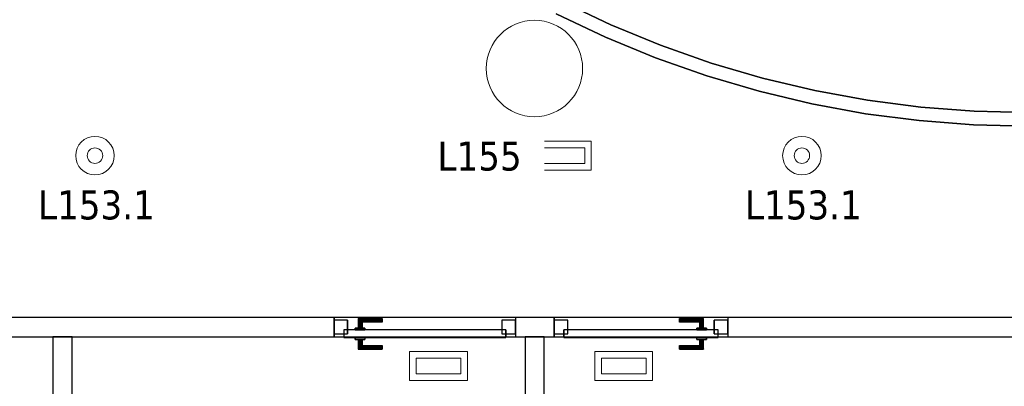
# Model space of a CAD drawing. Header units: metres. Extents: x 391.1 to 427.5, y 12.7 to 28.4.
# Tile 11 of 151: x 408.1 to 413.2, y 16.2 to 18.1. Entities that reach past the tile are written whole.
import ezdxf

# ---------------------------------------------------------------- set-up
doc = ezdxf.new("R2010")
doc.units = ezdxf.units.M
doc.layers.add('01_CARPINTERIA', color=5, linetype='Continuous', lineweight=25, true_color=0x0000ff)
for name, color, linetype, lineweight in [('A-COLS-____-MCUT', 7, 'Continuous', 18), ('A-COLS-____-OTLN', 7, 'Continuous', 18), ('A-DETL-GENF-OTLN', 7, 'Continuous', 18), ('A-GENM-____-OTLN', 7, 'Continuous', 18), ('A-WALL-____-MCUT', 7, 'Continuous', 25), ('A-WALL-____-OTLN', 7, 'Continuous', 25), ('E-LITE-____-IDEN', 7, 'Continuous', 30), ('E-LITE-EQPM-IDEN', 7, 'Continuous', 30)]:
    doc.layers.add(name, color=color, linetype=linetype, lineweight=lineweight)
doc.styles.add('Tahoma_4', font='tahoma.ttf', dxfattribs={"height": 0.15})

# ---------------------------------------------------------------- blocks, each defined once
blk = doc.blocks.new('Family - Mampara P1-154568-04_ENLLUMENAT_P1')
at = {"layer": 'A-WALL-____-MCUT', "color": 253, "true_color": 0xaaaaaa}
for p, q in [((0.5, 0.1), (0, 0.1)), ((0, 0.1), (0, 0)), ((0.5, 0), (0.5, 0.1)), ((0, 0), (0.5, 0))]:
    blk.add_line(p, q, dxfattribs=at)
at = {"layer": 'A-WALL-____-OTLN', "color": 253, "true_color": 0xaaaaaa}
for p, q in [((0.5, 0.1), (0, 0.1)), ((0, 0.1), (0, 0)), ((0.5, 0), (0.5, 0.1)), ((0, 0), (0.5, 0))]:
    blk.add_line(p, q, dxfattribs=at)
at = {"layer": 'A-WALL-____-OTLN', "color": 253, "lineweight": 18, "true_color": 0xaaaaaa}
blk.add_line((0, 0), (0.5, 0), dxfattribs=at)
blk = doc.blocks.new('Family - Pilar P1-154722-04_ENLLUMENAT_P1')
at = {"layer": 'A-COLS-____-MCUT', "color": 253, "true_color": 0xaaaaaa}
for start, end in [(360, 180), (180, 360)]:
    blk.add_arc((0.25, 0.25), 0.25, start, end, dxfattribs=at)
at = {"layer": 'A-COLS-____-OTLN', "color": 253, "true_color": 0xaaaaaa}
for start, end in [(360, 180), (180, 360)]:
    blk.add_arc((0.25, 0.25), 0.25, start, end, dxfattribs=at)
blk = doc.blocks.new('Family - LONDR55-XX_ZZ-ARQ-CAA-M3D-Londres55-154789-04_ENLLUMENAT_P1')
at = {"layer": '01_CARPINTERIA', "color": 161, "true_color": 0xaaaaff}
for p, q in [((0.69, 0.1487), (0.69, 0.15)), ((0.69, 0.15), (0.69, 0.1487)), ((0.815, 0.15), (0.69, 0.15)), ((0.69, 0.145), (0.69, 0.1487)), ((0.69, 0.1487), (0.69, 0.145)), ((0.8137, 0.1487), (0.69, 0.1487)), ((0.8137, 0.1487), (0.69, 0.1487)), ((0.69, 0.14), (0.69, 0.145)), ((0.69, 0.145), (0.69, 0.14)), ((0.81, 0.145), (0.69, 0.145)), ((0.81, 0.145), (0.69, 0.145)), ((0.69, 0.135), (0.69, 0.14)), ((0.69, 0.14), (0.69, 0.135)), ((0.69, 0.14), (0.805, 0.14)), ((0.805, 0.14), (0.69, 0.14)), ((0.69, 0.135), (0.69, 0.1313)), ((0.69, 0.1313), (0.69, 0.135)), ((0.8, 0.135), (0.69, 0.135)), ((0.8, 0.135), (0.69, 0.135)), ((0.69, 0.1313), (0.69, 0.13)), ((0.69, 0.13), (0.69, 0.1313)), ((0.7963, 0.1313), (0.69, 0.1313)), ((0.7963, 0.1313), (0.69, 0.1313)), ((0.795, 0.13), (0.69, 0.13)), ((0.795, 0.13), (0.7963, 0.1313)), ((0.7963, 0.1313), (0.795, 0.13)), ((0.795, 0.1), (0.795, 0.13)), ((0.7963, 0.1313), (0.8, 0.135)), ((0.8, 0.135), (0.7963, 0.1313)), ((0.7963, 0.1), (0.7963, 0.1313)), ((0.7963, 0.1), (0.7963, 0.1313)), ((0.8, 0.135), (0.805, 0.14)), ((0.805, 0.14), (0.8, 0.135)), ((0.8, 0.1), (0.8, 0.135)), ((0.8, 0.1), (0.8, 0.135)), ((0.81, 0.145), (0.805, 0.14)), ((0.805, 0.14), (0.81, 0.145)), ((0.805, 0.14), (0.805, 0.1)), ((0.805, 0.1), (0.805, 0.14)), ((0.8137, 0.1487), (0.81, 0.145)), ((0.81, 0.145), (0.8137, 0.1487)), ((0.81, 0.1), (0.81, 0.145)), ((0.81, 0.1), (0.81, 0.145)), ((0.815, 0.15), (0.8137, 0.1487)), ((0.8137, 0.1487), (0.815, 0.15)), ((0.8137, 0.1), (0.8137, 0.1487)), ((0.8137, 0.1), (0.8137, 0.1487)), ((0.815, 0.1), (0.815, 0.15)), ((0.07, 0.07), (0, 0.07)), ((0, 0.07), (0, 0)), ((0.07, 0.07), (0, 0.07)), ((0, 0), (0, 0.07)), ((0.89, 0.09), (0.05, 0.09)), ((0.05, 0.09), (0.05, 0.05)), ((0.89, 0.09), (0.05, 0.09)), ((0.05, 0.05), (0.05, 0.09)), ((0.07, 0), (0.07, 0.07)), ((0.07, 0), (0.07, 0.07)), ((0.83, 0.1), (0.78, 0.1)), ((0.78, 0.1), (0.83, 0.1)), ((0.78, 0.09), (0.78, 0.1)), ((0.78, 0.09), (0.78, 0.1)), ((0.83, 0.09), (0.78, 0.09)), ((0.78, 0.09), (0.83, 0.09)), ((0.7963, 0.1), (0.795, 0.1)), ((0.795, 0.1), (0.7963, 0.1)), ((0.8, 0.1), (0.7963, 0.1)), ((0.7963, 0.1), (0.8, 0.1)), ((0.805, 0.1), (0.8, 0.1)), ((0.8, 0.1), (0.805, 0.1)), ((0.81, 0.1), (0.805, 0.1)), ((0.805, 0.1), (0.81, 0.1)), ((0.81, 0.1), (0.8137, 0.1)), ((0.8137, 0.1), (0.81, 0.1)), ((0.8137, 0.1), (0.815, 0.1)), ((0.815, 0.1), (0.8137, 0.1)), ((0.83, 0.09), (0.83, 0.1)), ((0.83, 0.1), (0.83, 0.09)), ((0.94, 0.07), (0.87, 0.07)), ((0.87, 0.07), (0.87, 0)), ((0.94, 0.07), (0.87, 0.07)), ((0.87, 0), (0.87, 0.07)), ((0.89, 0.05), (0.89, 0.09)), ((0.89, 0.05), (0.89, 0.09)), ((0.94, 0), (0.94, 0.07)), ((0.94, 0), (0.94, 0.07)), ((0, 0), (0.07, 0)), ((0, 0), (0.07, 0)), ((0.05, 0.05), (0.89, 0.05)), ((0.05, 0.05), (0.89, 0.05)), ((0.69, 0.0087), (0.69, 0.01)), ((0.69, 0.01), (0.69, 0.0087)), ((0.69, 0.01), (0.795, 0.01)), ((0.69, 0.005), (0.69, 0.0087)), ((0.69, 0.0087), (0.69, 0.005)), ((0.69, 0.0087), (0.7963, 0.0087)), ((0.69, 0.0087), (0.7963, 0.0087)), ((0.69, 0), (0.69, 0.005)), ((0.69, 0.005), (0.69, 0)), ((0.69, 0.005), (0.8, 0.005)), ((0.69, 0.005), (0.8, 0.005)), ((0.69, -0.005), (0.69, 0)), ((0.69, 0), (0.69, -0.005)), ((0.805, 0), (0.69, 0)), ((0.69, 0), (0.805, 0)), ((0.78, 0.05), (0.83, 0.05)), ((0.83, 0.05), (0.78, 0.05)), ((0.78, 0.04), (0.78, 0.05)), ((0.78, 0.04), (0.78, 0.05)), ((0.78, 0.04), (0.83, 0.04)), ((0.83, 0.04), (0.78, 0.04)), ((0.7963, 0.04), (0.795, 0.04)), ((0.795, 0.04), (0.7963, 0.04)), ((0.795, 0.01), (0.795, 0.04)), ((0.7963, 0.0087), (0.795, 0.01)), ((0.795, 0.01), (0.7963, 0.0087)), ((0.8, 0.04), (0.7963, 0.04)), ((0.7963, 0.04), (0.8, 0.04)), ((0.7963, 0.0087), (0.7963, 0.04)), ((0.7963, 0.0087), (0.7963, 0.04)), ((0.8, 0.005), (0.7963, 0.0087)), ((0.7963, 0.0087), (0.8, 0.005)), ((0.8, 0.04), (0.805, 0.04)), ((0.805, 0.04), (0.8, 0.04)), ((0.8, 0.005), (0.8, 0.04)), ((0.8, 0.005), (0.8, 0.04)), ((0.805, 0), (0.8, 0.005)), ((0.8, 0.005), (0.805, 0)), ((0.805, 0.04), (0.81, 0.04)), ((0.81, 0.04), (0.805, 0.04)), ((0.805, 0.04), (0.805, 0)), ((0.805, 0), (0.805, 0.04)), ((0.805, 0), (0.81, -0.005)), ((0.81, 0.04), (0.8137, 0.04)), ((0.8137, 0.04), (0.81, 0.04)), ((0.81, -0.005), (0.81, 0.04)), ((0.81, -0.005), (0.81, 0.04)), ((0.8137, 0.04), (0.815, 0.04)), ((0.815, 0.04), (0.8137, 0.04)), ((0.8137, -0.0087), (0.8137, 0.04)), ((0.8137, -0.0087), (0.8137, 0.04)), ((0.815, -0.01), (0.815, 0.04)), ((0.83, 0.04), (0.83, 0.05)), ((0.83, 0.05), (0.83, 0.04)), ((0.87, 0), (0.94, 0)), ((0.87, 0), (0.94, 0)), ((0.69, -0.005), (0.69, -0.0087)), ((0.69, -0.0087), (0.69, -0.005)), ((0.69, -0.005), (0.81, -0.005)), ((0.69, -0.005), (0.81, -0.005)), ((0.69, -0.0087), (0.69, -0.01)), ((0.69, -0.01), (0.69, -0.0087)), ((0.69, -0.0087), (0.8137, -0.0087)), ((0.69, -0.0087), (0.8137, -0.0087)), ((0.69, -0.01), (0.815, -0.01)), ((0.81, -0.005), (0.805, 0)), ((0.81, -0.005), (0.8137, -0.0087)), ((0.8137, -0.0087), (0.81, -0.005)), ((0.8137, -0.0087), (0.815, -0.01)), ((0.815, -0.01), (0.8137, -0.0087))]:
    blk.add_line(p, q, dxfattribs=at)
blk = doc.blocks.new('Family - Porta P1-154790-04_ENLLUMENAT_P1')
blk.add_blockref('Family - LONDR55-XX_ZZ-ARQ-CAA-M3D-Londres55-154789-04_ENLLUMENAT_P1', (0, 0))
blk = doc.blocks.new('Family - Mampara P1-154961-04_ENLLUMENAT_P1')
at = {"layer": 'A-WALL-____-MCUT', "color": 253, "true_color": 0xaaaaaa}
for p, q in [((0.5, 0.1), (0, 0.1)), ((0, 0.1), (0, 0)), ((0.5, 0), (0.5, 0.1)), ((0, 0), (0.5, 0))]:
    blk.add_line(p, q, dxfattribs=at)
at = {"layer": 'A-WALL-____-OTLN', "color": 253, "true_color": 0xaaaaaa}
for p, q in [((0.5, 0.1), (0, 0.1)), ((0, 0.1), (0, 0)), ((0.5, 0), (0.5, 0.1)), ((0, 0), (0.5, 0))]:
    blk.add_line(p, q, dxfattribs=at)
at = {"layer": 'A-WALL-____-OTLN', "color": 253, "lineweight": 18, "true_color": 0xaaaaaa}
blk.add_line((0, 0), (0.5, 0), dxfattribs=at)
blk = doc.blocks.new('Family - Mampara P1-154968-04_ENLLUMENAT_P1')
at = {"layer": 'A-WALL-____-MCUT', "color": 253, "true_color": 0xaaaaaa}
for p, q in [((9.6709, 0.1), (6.3089, 0.1)), ((9.6709, 0), (9.6709, 0.1)), ((10.772, 0.1), (10.5709, 0.1)), ((10.5709, 0.1), (10.5709, 0)), ((10.772, 0), (10.772, 0.1)), ((14.5287, 0.1), (11.712, 0.1)), ((11.712, 0.1), (11.712, 0)), ((6.3089, 0), (9.6709, 0)), ((10.5709, 0), (10.772, 0)), ((11.712, 0), (14.5287, 0))]:
    blk.add_line(p, q, dxfattribs=at)
at = {"layer": 'A-WALL-____-OTLN', "color": 253, "true_color": 0xaaaaaa}
for p, q in [((18.0374, 0.1), (2.9097, 0.1)), ((9.6709, 0), (9.6709, 0.1)), ((10.5709, 0.1), (9.6709, 0.1)), ((10.5709, 0), (10.5709, 0.1)), ((10.772, 0), (10.772, 0.1)), ((11.712, 0.1), (10.772, 0.1)), ((11.712, 0), (11.712, 0.1)), ((0, 0), (18.0318, 0)), ((9.6709, 0), (10.5709, 0)), ((10.772, 0), (11.712, 0))]:
    blk.add_line(p, q, dxfattribs=at)
at = {"layer": 'A-WALL-____-OTLN', "color": 253, "lineweight": 18, "true_color": 0xaaaaaa}
blk.add_line((-0.0059, 0), (18.0318, 0), dxfattribs=at)
blk = doc.blocks.new('Family - Vano de puerta P1-154970-04_ENLLUMENAT_P1')
at = {"layer": 'A-GENM-____-OTLN', "color": 253, "true_color": 0xaaaaaa}
for p, q in [((411.7361, 16.5095), (410.8361, 16.5095)), ((410.8361, 16.5095), (410.8361, 16.4095)), ((410.8361, 16.5095), (411.7361, 16.5095)), ((410.8361, 16.4095), (410.8361, 16.5095)), ((411.7361, 16.4095), (411.7361, 16.5095)), ((411.7361, 16.4095), (411.7361, 16.5095)), ((410.8361, 16.4095), (411.7361, 16.4095)), ((411.7361, 16.4095), (410.8361, 16.4095))]:
    blk.add_line(p, q, dxfattribs=at)
blk = doc.blocks.new('Family - Vano de puerta P1-154974-04_ENLLUMENAT_P1')
at = {"layer": 'A-GENM-____-OTLN', "color": 253, "true_color": 0xaaaaaa}
for p, q in [((410.635, 16.5095), (409.695, 16.5095)), ((409.695, 16.5095), (409.695, 16.4095)), ((409.695, 16.5095), (410.635, 16.5095)), ((409.695, 16.4095), (409.695, 16.5095)), ((410.635, 16.4095), (410.635, 16.5095)), ((410.635, 16.4095), (410.635, 16.5095)), ((409.695, 16.4095), (410.635, 16.4095)), ((410.635, 16.4095), (409.695, 16.4095))]:
    blk.add_line(p, q, dxfattribs=at)
blk = doc.blocks.new('Family - Envans P1-155028-04_ENLLUMENAT_P1')
at = {"layer": 'A-WALL-____-MCUT', "color": 253, "true_color": 0xaaaaaa}
for p, q in [((0.5759, 0.5251), (0.3246, 0.6443)), ((0.2929, 0.5819), (0.5475, 0.461)), ((0.8331, 0.4191), (0.5759, 0.5251)), ((0.5475, 0.461), (0.8081, 0.3537)), ((1.0954, 0.3268), (0.8331, 0.4191)), ((0.8081, 0.3537), (1.0739, 0.2602)), ((1.3623, 0.2483), (1.0954, 0.3268)), ((1.0739, 0.2602), (1.3443, 0.1807)), ((1.6329, 0.1839), (1.3623, 0.2483)), ((1.3443, 0.1807), (1.6184, 0.1154)), ((1.9064, 0.1338), (1.6329, 0.1839)), ((1.6184, 0.1154), (1.8956, 0.0646)), ((2.1823, 0.098), (1.9064, 0.1338)), ((1.8956, 0.0646), (2.1751, 0.0284)), ((2.4596, 0.0768), (2.1823, 0.098)), ((2.7376, 0.07), (2.4596, 0.0768)), ((2.1751, 0.0284), (2.4561, 0.0068)), ((2.4561, 0.0068), (2.7378, 0))]:
    blk.add_line(p, q, dxfattribs=at)
at = {"layer": 'A-WALL-____-OTLN', "color": 253, "true_color": 0xaaaaaa}
for p, q in [((0.3246, 0.6443), (0.5759, 0.5251)), ((0.5475, 0.461), (0.2929, 0.5819)), ((0.5759, 0.5251), (0.8331, 0.4191)), ((0.8081, 0.3537), (0.5475, 0.461)), ((0.8331, 0.4191), (1.0954, 0.3268)), ((1.0739, 0.2602), (0.8081, 0.3537)), ((1.0954, 0.3268), (1.3623, 0.2483)), ((1.3443, 0.1807), (1.0739, 0.2602)), ((1.3623, 0.2483), (1.6329, 0.1839)), ((1.6184, 0.1154), (1.3443, 0.1807)), ((1.6329, 0.1839), (1.9064, 0.1338)), ((1.8956, 0.0646), (1.6184, 0.1154)), ((1.9064, 0.1338), (2.1823, 0.098)), ((2.1751, 0.0284), (1.8956, 0.0646)), ((2.1823, 0.098), (2.4596, 0.0768)), ((2.4596, 0.0768), (2.7376, 0.07)), ((2.4561, 0.0068), (2.1751, 0.0284)), ((2.7378, 0), (2.4561, 0.0068))]:
    blk.add_line(p, q, dxfattribs=at)
blk = doc.blocks.new('Family - LONDR55-XX_ZZ-ARQ-CAA-M3D-Londres55-155073-04_ENLLUMENAT_P1')
at = {"layer": '01_CARPINTERIA', "color": 161, "true_color": 0xaaaaff}
for p, q in [((0.1263, 0.1487), (0.125, 0.15)), ((0.125, 0.15), (0.125, 0.1)), ((0.125, 0.15), (0.1263, 0.1487)), ((0.25, 0.15), (0.125, 0.15)), ((0.13, 0.145), (0.1263, 0.1487)), ((0.1263, 0.1487), (0.1263, 0.1)), ((0.1263, 0.1487), (0.1263, 0.1)), ((0.1263, 0.1487), (0.13, 0.145)), ((0.25, 0.1487), (0.1263, 0.1487)), ((0.25, 0.1487), (0.1263, 0.1487)), ((0.135, 0.14), (0.13, 0.145)), ((0.13, 0.145), (0.13, 0.1)), ((0.13, 0.145), (0.13, 0.1)), ((0.13, 0.145), (0.135, 0.14)), ((0.25, 0.145), (0.13, 0.145)), ((0.25, 0.145), (0.13, 0.145)), ((0.135, 0.1), (0.135, 0.14)), ((0.135, 0.14), (0.135, 0.1)), ((0.135, 0.14), (0.14, 0.135)), ((0.14, 0.135), (0.135, 0.14)), ((0.135, 0.14), (0.25, 0.14)), ((0.25, 0.14), (0.135, 0.14)), ((0.14, 0.135), (0.14, 0.1)), ((0.14, 0.135), (0.1437, 0.1313)), ((0.1437, 0.1313), (0.14, 0.135)), ((0.14, 0.135), (0.14, 0.1)), ((0.25, 0.135), (0.14, 0.135)), ((0.25, 0.135), (0.14, 0.135)), ((0.1437, 0.1313), (0.1437, 0.1)), ((0.1437, 0.1313), (0.145, 0.13)), ((0.145, 0.13), (0.1437, 0.1313)), ((0.1437, 0.1313), (0.1437, 0.1)), ((0.25, 0.1313), (0.1437, 0.1313)), ((0.25, 0.1313), (0.1437, 0.1313)), ((0.145, 0.13), (0.145, 0.1)), ((0.25, 0.13), (0.145, 0.13)), ((0.25, 0.1487), (0.25, 0.15)), ((0.25, 0.15), (0.25, 0.1487)), ((0.25, 0.145), (0.25, 0.1487)), ((0.25, 0.1487), (0.25, 0.145)), ((0.25, 0.145), (0.25, 0.14)), ((0.25, 0.14), (0.25, 0.145)), ((0.25, 0.14), (0.25, 0.135)), ((0.25, 0.135), (0.25, 0.14)), ((0.25, 0.135), (0.25, 0.1313)), ((0.25, 0.1313), (0.25, 0.135)), ((0.25, 0.1313), (0.25, 0.13)), ((0.25, 0.13), (0.25, 0.1313)), ((0.07, 0.07), (0, 0.07)), ((0, 0.07), (0, 0)), ((0.07, 0.07), (0, 0.07)), ((0, 0.07), (0, 0)), ((0.85, 0.09), (0.05, 0.09)), ((0.05, 0.09), (0.05, 0.05)), ((0.85, 0.09), (0.05, 0.09)), ((0.05, 0.09), (0.05, 0.05)), ((0.07, 0), (0.07, 0.07)), ((0.07, 0.07), (0.07, 0)), ((0.16, 0.1), (0.11, 0.1)), ((0.11, 0.1), (0.16, 0.1)), ((0.11, 0.1), (0.11, 0.09)), ((0.11, 0.09), (0.11, 0.1)), ((0.16, 0.09), (0.11, 0.09)), ((0.11, 0.09), (0.16, 0.09)), ((0.1263, 0.1), (0.125, 0.1)), ((0.125, 0.1), (0.1263, 0.1)), ((0.13, 0.1), (0.1263, 0.1)), ((0.1263, 0.1), (0.13, 0.1)), ((0.135, 0.1), (0.13, 0.1)), ((0.13, 0.1), (0.135, 0.1)), ((0.14, 0.1), (0.135, 0.1)), ((0.135, 0.1), (0.14, 0.1)), ((0.14, 0.1), (0.1437, 0.1)), ((0.1437, 0.1), (0.14, 0.1)), ((0.1437, 0.1), (0.145, 0.1)), ((0.145, 0.1), (0.1437, 0.1)), ((0.16, 0.1), (0.16, 0.09)), ((0.16, 0.1), (0.16, 0.09)), ((0.9, 0.07), (0.83, 0.07)), ((0.83, 0.07), (0.83, 0)), ((0.9, 0.07), (0.83, 0.07)), ((0.83, 0.07), (0.83, 0)), ((0.85, 0.05), (0.85, 0.09)), ((0.85, 0.09), (0.85, 0.05)), ((0.9, 0), (0.9, 0.07)), ((0.9, 0.07), (0.9, 0)), ((0, 0), (0.07, 0)), ((0, 0), (0.07, 0)), ((0.05, 0.05), (0.85, 0.05)), ((0.05, 0.05), (0.85, 0.05)), ((0.11, 0.05), (0.16, 0.05)), ((0.16, 0.05), (0.11, 0.05)), ((0.11, 0.05), (0.11, 0.04)), ((0.11, 0.04), (0.11, 0.05)), ((0.11, 0.04), (0.16, 0.04)), ((0.16, 0.04), (0.11, 0.04)), ((0.1263, 0.04), (0.125, 0.04)), ((0.125, 0.04), (0.1263, 0.04)), ((0.125, 0.04), (0.125, -0.01)), ((0.13, 0.04), (0.1263, 0.04)), ((0.1263, 0.04), (0.13, 0.04)), ((0.1263, 0.04), (0.1263, -0.0087)), ((0.1263, 0.04), (0.1263, -0.0087)), ((0.13, 0.04), (0.135, 0.04)), ((0.135, 0.04), (0.13, 0.04)), ((0.13, 0.04), (0.13, -0.005)), ((0.13, 0.04), (0.13, -0.005)), ((0.13, -0.005), (0.135, 0)), ((0.135, 0), (0.13, -0.005)), ((0.135, 0.04), (0.14, 0.04)), ((0.14, 0.04), (0.135, 0.04)), ((0.135, 0), (0.135, 0.04)), ((0.135, 0.04), (0.135, 0)), ((0.14, 0.005), (0.135, 0)), ((0.135, 0), (0.14, 0.005)), ((0.25, 0), (0.135, 0)), ((0.135, 0), (0.25, 0)), ((0.14, 0.04), (0.1437, 0.04)), ((0.1437, 0.04), (0.14, 0.04)), ((0.14, 0.04), (0.14, 0.005)), ((0.14, 0.04), (0.14, 0.005)), ((0.1437, 0.0087), (0.14, 0.005)), ((0.14, 0.005), (0.1437, 0.0087)), ((0.14, 0.005), (0.25, 0.005)), ((0.14, 0.005), (0.25, 0.005)), ((0.1437, 0.04), (0.145, 0.04)), ((0.145, 0.04), (0.1437, 0.04)), ((0.1437, 0.04), (0.1437, 0.0087)), ((0.1437, 0.04), (0.1437, 0.0087)), ((0.145, 0.01), (0.1437, 0.0087)), ((0.1437, 0.0087), (0.145, 0.01)), ((0.1437, 0.0087), (0.25, 0.0087)), ((0.1437, 0.0087), (0.25, 0.0087)), ((0.145, 0.04), (0.145, 0.01)), ((0.145, 0.01), (0.25, 0.01)), ((0.16, 0.05), (0.16, 0.04)), ((0.16, 0.05), (0.16, 0.04)), ((0.25, 0.0087), (0.25, 0.01)), ((0.25, 0.01), (0.25, 0.0087)), ((0.25, 0.005), (0.25, 0.0087)), ((0.25, 0.0087), (0.25, 0.005)), ((0.25, 0.005), (0.25, 0)), ((0.25, 0), (0.25, 0.005)), ((0.25, 0), (0.25, -0.005)), ((0.25, -0.005), (0.25, 0)), ((0.83, 0), (0.9, 0)), ((0.83, 0), (0.9, 0)), ((0.125, -0.01), (0.1263, -0.0087)), ((0.1263, -0.0087), (0.125, -0.01)), ((0.125, -0.01), (0.25, -0.01)), ((0.1263, -0.0087), (0.13, -0.005)), ((0.13, -0.005), (0.1263, -0.0087)), ((0.1263, -0.0087), (0.25, -0.0087)), ((0.1263, -0.0087), (0.25, -0.0087)), ((0.13, -0.005), (0.25, -0.005)), ((0.13, -0.005), (0.25, -0.005)), ((0.25, -0.005), (0.25, -0.0087)), ((0.25, -0.0087), (0.25, -0.005)), ((0.25, -0.0087), (0.25, -0.01)), ((0.25, -0.01), (0.25, -0.0087))]:
    blk.add_line(p, q, dxfattribs=at)
blk = doc.blocks.new('Family - Porta P1-155074-04_ENLLUMENAT_P1')
blk.add_blockref('Family - LONDR55-XX_ZZ-ARQ-CAA-M3D-Londres55-155073-04_ENLLUMENAT_P1', (0, 0))
blk = doc.blocks.new('LONDR55-XX_ZZ-ARQ-CAA-M3D-Londres55_ifc-1-04_ENLLUMENAT_P1')
at = {"layer": '01_CARPINTERIA', "color": 253, "lineweight": 18, "true_color": 0xaaaaaa, "rotation": 180}
for name, p in [('Family - Porta P1-154790-04_ENLLUMENAT_P1', (410.635, 16.4945)), ('Family - Porta P1-155074-04_ENLLUMENAT_P1', (411.7361, 16.4945))]:
    blk.add_blockref(name, p, dxfattribs=at)
at = {"layer": 'A-COLS-____-OTLN', "color": 253, "lineweight": 18, "true_color": 0xaaaaaa}
blk.add_blockref('Family - Pilar P1-154722-04_ENLLUMENAT_P1', (410.4837, 17.5495), dxfattribs=at)
at = {"layer": 'A-GENM-____-OTLN', "color": 253, "lineweight": 18, "true_color": 0xaaaaaa}
for name in ['Family - Vano de puerta P1-154974-04_ENLLUMENAT_P1', 'Family - Vano de puerta P1-154970-04_ENLLUMENAT_P1']:
    blk.add_blockref(name, (0, 0), dxfattribs=at)
at = {"layer": 'A-WALL-____-OTLN', "color": 253, "lineweight": 18, "true_color": 0xaaaaaa}
blk.add_blockref('Family - Envans P1-155028-04_ENLLUMENAT_P1', (410.5542, 17.5008), dxfattribs=at)
for name, p, rotation in [('Family - Mampara P1-154968-04_ENLLUMENAT_P1', (421.407, 16.5095), 180), ('Family - Mampara P1-154961-04_ENLLUMENAT_P1', (408.2373, 16.4095), 270), ('Family - Mampara P1-154568-04_ENLLUMENAT_P1', (410.685, 16.4095), 270)]:
    blk.add_blockref(name, p, dxfattribs=dict(at, rotation=rotation))
blk = doc.blocks.new('ZYR_06_02_02 Down Superficie - L 03-834902-04_ENLLUMENAT_P1')
at = {"layer": 'A-DETL-GENF-OTLN', "color": 92, "true_color": 0x00c400}
for radius in [0.1, 0.04]:
    blk.add_circle((0, 0), radius, dxfattribs=at)
blk = doc.blocks.new('ZYR_06_03 Emer Sostre Rect - 01 Emergencia Superficie 01-829055-04_ENLLUMENAT_P1')
at = {"layer": 'A-DETL-GENF-OTLN', "color": 6, "true_color": 0xff00ff}
for p, q in [((-0.15, 0.075), (0.15, 0.075)), ((-0.15, -0.075), (-0.15, 0.075)), ((0.15, 0.075), (0.15, -0.075)), ((-0.1157, 0.0407), (0.1157, 0.0407)), ((-0.1157, -0.0407), (-0.1157, 0.0407)), ((0.1157, 0.0407), (0.1157, -0.0407)), ((0.1157, -0.0407), (-0.1157, -0.0407)), ((0.15, -0.075), (-0.15, -0.075))]:
    blk.add_line(p, q, dxfattribs=at)

msp = doc.modelspace()

# ---------------------------------------------------------------- block references
at = {"lineweight": 5}
msp.add_blockref('LONDR55-XX_ZZ-ARQ-CAA-M3D-Londres55_ifc-1-04_ENLLUMENAT_P1', (0, 0), dxfattribs=at)
at = {"layer": 'A-DETL-GENF-OTLN', "color": 92, "true_color": 0x00c400}
for p in [(408.455, 17.3479), (412.1207, 17.3479)]:
    msp.add_blockref('ZYR_06_02_02 Down Superficie - L 03-834902-04_ENLLUMENAT_P1', p, dxfattribs=at)
at = {"layer": 'A-DETL-GENF-OTLN', "color": 6, "true_color": 0xff00ff}
for p in [(410.8786, 17.3479), (410.2367, 16.2571), (411.1967, 16.2571)]:
    msp.add_blockref('ZYR_06_03 Emer Sostre Rect - 01 Emergencia Superficie 01-829055-04_ENLLUMENAT_P1', p, dxfattribs=at)

# ---------------------------------------------------------------- texts
at = {"layer": 'E-LITE-EQPM-IDEN', "char_height": 0.15, "width": 0.721519, "attachment_point": 1, "style": 'Tahoma_4'}
for insert in [(408.1601, 17.1675), (411.8257, 17.1675)]:
    msp.add_mtext('L153.1', dxfattribs=dict(at, insert=insert))

# ---------------------------------------------------------------- next in the draw order: texts
at = {"layer": 'E-LITE-____-IDEN', "insert": (410.231, 17.4209), "char_height": 0.15, "width": 0.517088, "attachment_point": 1, "style": 'Tahoma_4', "bg_fill": 3, "box_fill_scale": 1.25, "bg_fill_color": 256, "bg_fill_true_color": 13158600, "bg_fill_transparency": 0}
msp.add_mtext('L155', dxfattribs=at)

doc.saveas('drawing.dxf')
